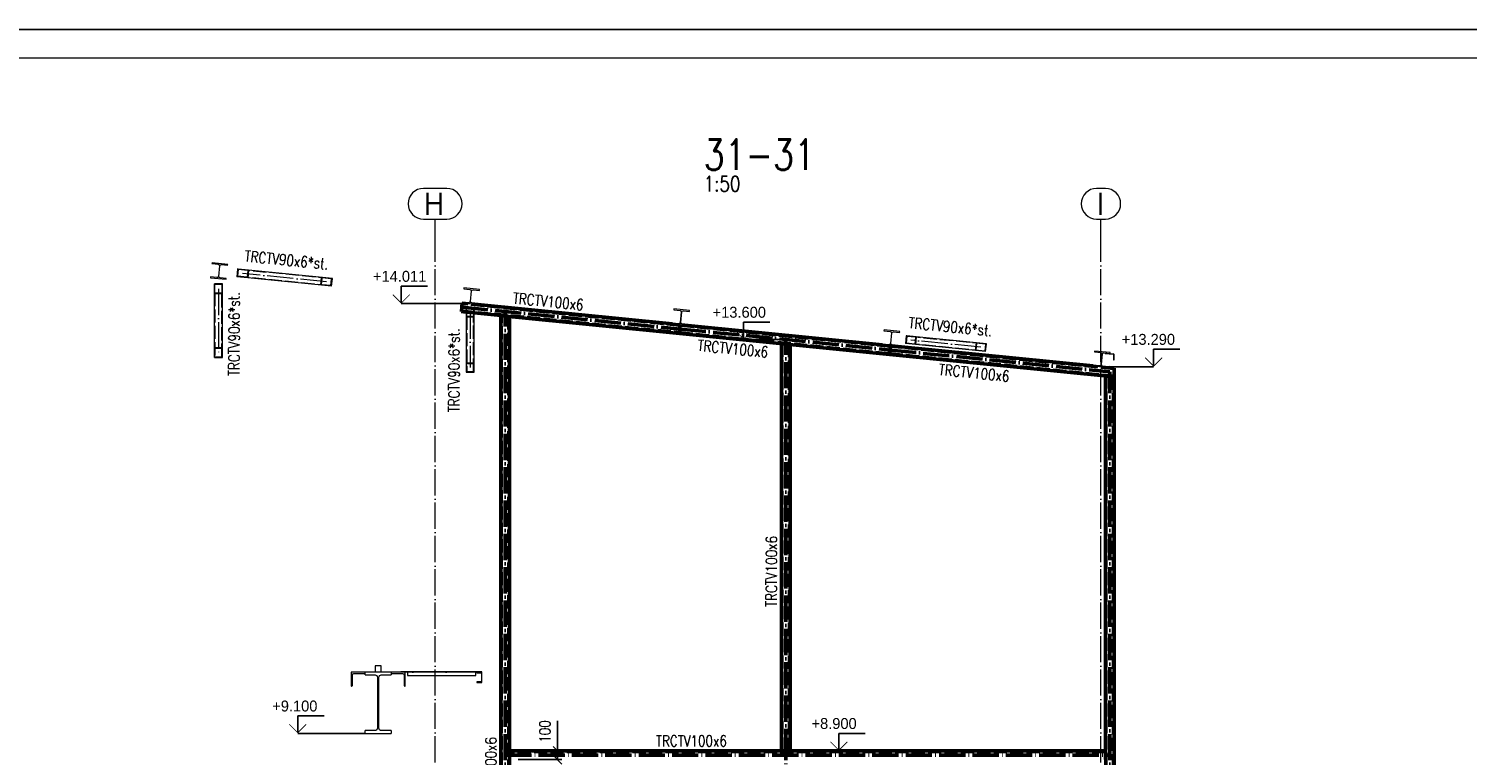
# Paper-space layout 'Layout1' of a CAD drawing. Extents: x -2 to 1380, y -36 to 422.
# Tile 13 of 58: x 327 to 655, y 254 to 420. Entities that reach past the tile are written whole.
import ezdxf
from ezdxf.enums import TextEntityAlignment as Align

# ---------------------------------------------------------------- set-up
doc = ezdxf.new("R2010")
doc.units = 0
for name, pattern in [('ACAD_ISO02W100', [15, 12, -3]), ('ACAD_ISO04W100', [30.5, 24, -3, 0.5, -3]), ('HP_01_CER_B', [8, 5, -1, 1, -1])]:
    doc.linetypes.add(name, pattern=pattern)
doc.layers.get('0').update_dxf_attribs({"linetype": 'CONTINUOUS'})
doc.layers.get('DEFPOINTS').update_dxf_attribs({"color": 132, "linetype": 'CONTINUOUS'})
doc.layers.add('AS_INS_ON', color=7, linetype='CONTINUOUS')
doc.layers.add('RAMECEK_HP', color=251, linetype='CONTINUOUS')
for name, color, linetype, lineweight in [('SS_1.ET-HALA_TaO-JD', 9, 'CONTINUOUS', 13), ('SS_1.ET-HALA_TaO-JD-LAVKA', 9, 'CONTINUOUS', 13), ('SS_1.ET-HALA_TaO-JD-LAVKA-PLECH', 9, 'CONTINUOUS', 13), ('SS_1.ET-HALA_TaO-JD-LAVKA-PLECH-VYZTUHA', 9, 'CONTINUOUS', 13), ('SS_1.ET-HALA_TaO-KCE_OPLASTENI', 9, 'CONTINUOUS', 13), ('SS_1.ET-HALA_TaO-PRISTAVBA-VAZNICE', 9, 'CONTINUOUS', 13), ('SS_1.ET-HALA_TaO-PRISTAVBA-ZTUZENI_STRESNI', 9, 'CONTINUOUS', 13), ('SS_1.ET-HALA_TaO-RASTR', 7, 'HP_01_CER_B', 13), ('SS_1.ET-HALA_TaO-VAZNICE', 9, 'CONTINUOUS', 13), ('SS_1.ET-HALA_TaO-ZTUZENI_STRESNI', 9, 'CONTINUOUS', 13), ('SS_2.ET-HALA_TaO-PRISTAVBA-VNITRNI_KCE', 190, 'CONTINUOUS', 50), ('SS_KOTY', 3, 'CONTINUOUS', 25), ('SS_NADPIS_7', 6, 'CONTINUOUS', 70), ('SS_POPIS_PROFILU', 13, 'CONTINUOUS', 25), ('SS_STAV.OK-POPIS_PROFILU', 9, 'CONTINUOUS', 13)]:
    doc.layers.add(name, color=color, linetype=linetype, lineweight=lineweight)
doc.styles.add('ROMANS', font='romans.shx', dxfattribs={"width": 0.8})
doc.styles.add('romans.shx', font='romans.shx', dxfattribs={"height": 5})
doc.dimstyles.new('A-1_(2.5)_50AS', dxfattribs={"dimtxt": 2.5, "dimasz": 2, "dimexe": 1, "dimexo": 2, "dimgap": 0, "dimtad": 0, "dimdec": 1, "dimlfac": 50, "dimrnd": 1, "dimtxsty": 'ROMANS', "dimblk1": 'OBLIQUE', "dimblk2": 'OBLIQUE', "dimsah": 1, "dimcen": 2, "dimclrd": 256, "dimclre": 256, "dimclrt": 256, "dimadec": 1, "dimazin": 2, "dimtfac": 0.714286, "dimtdec": 1, "dimtmove": 0, "dimatfit": 3, "dimldrblk": 'OPEN', "dimfxl": 1, "dimtvp": 1.142857, "dimtfill": 1, "dimtolj": 1, "dimlwd": -1, "dimlwe": -1, "dimarcsym": 0})

# ---------------------------------------------------------------- blocks, each defined once
blk = doc.blocks.new('*U6')
at = {"layer": 'RAMECEK_HP', "lineweight": 35, "const_width": 0.35}
for points in [[(0, 420), (0, 0), (1188, 0), (1188, 420)], [(6.5, 413.5), (6.5, 6.5), (1181.5, 6.5), (1181.5, 413.5)]]:
    blk.add_lwpolyline(points, close=True, dxfattribs=at)
at = {"layer": 'DEFPOINTS', "style": 'ROMANS', "width": 0.8}
blk.add_attdef('TISK', text='', height=10, dxfattribs=at).set_placement((1188, -33), align=Align.RIGHT)
blk = doc.blocks.new('_Oblique')
at = {"color": 0, "linetype": 'ByBlock', "lineweight": -2}
blk.add_line((-0.5, -0.5), (0.5, 0.5), dxfattribs=at)
blk = doc.blocks.new('*D46')
at = {"layer": 'DEFPOINTS', "color": 0, "transparency": 16777216}
for p in [(436.4, 255.13, -229156.27), (436.4, 253.13, -229156.27), (447.33, 255.13)]:
    blk.add_point(p, dxfattribs=at)
at = {"layer": 'SS_KOTY', "transparency": 16777216}
for p, q in [((447.33, 255.13), (447.33, 261.99)), ((438.4, 255.13), (448.33, 255.13)), ((438.4, 253.13), (448.33, 253.13)), ((447.33, 253.13), (447.33, 255.13))]:
    blk.add_line(p, q, dxfattribs=at)
at = {"layer": 'SS_KOTY', "transparency": 16777216, "xscale": 2, "yscale": 2, "zscale": 2}
for p, rotation in [((447.33, 255.13), 90), ((447.33, 253.13), 270)]:
    blk.add_blockref('_Oblique', p, dxfattribs=dict(at, rotation=rotation))
at = {"layer": 'SS_KOTY', "transparency": 16777216, "insert": (444.48, 259.56), "char_height": 2.5, "attachment_point": 5, "rotation": 90, "style": 'ROMANS', "bg_fill": 3, "box_fill_scale": 1.1, "bg_fill_color": 256, "bg_fill_true_color": 13158600, "bg_fill_transparency": 0}
blk.add_mtext('\\A1;100', dxfattribs=at)
blk = doc.blocks.new('_OPEN')
at = {"color": 0, "linetype": 'ByBlock'}
for p, q in [((-1, 0.17), (0, 0)), ((0, 0), (-1, -0.17)), ((0, 0), (-1, 0))]:
    blk.add_line(p, q, dxfattribs=at)

psp = doc.layouts.get("Layout1")

# ---------------------------------------------------------------- hatches: boundary and pattern name
at = {"layer": 'AS_INS_ON'}
for color, points in [(3, [(409.8114, 359.4861), (409.67, 359.3446), (411.67, 357.3446), (413.67, 359.3446), (413.5286, 359.4861), (411.67, 357.6275)]), (3, [(488.0186, 351.2711), (487.8772, 351.1297), (489.8772, 349.1297), (491.8772, 351.1297), (491.7357, 351.2711), (489.8772, 349.4125)]), (3, [(581.673, 345.0761), (581.5316, 344.9346), (583.5316, 342.9346), (585.5316, 344.9346), (585.3902, 345.0761), (583.5316, 343.2175)]), (9, [(386.1707, 261.2761), (386.0293, 261.1346), (388.0293, 259.1346), (390.0293, 261.1346), (389.8879, 261.2761), (388.0293, 259.4175)]), (3, [(509.7727, 257.2761), (509.6313, 257.1347), (511.6313, 255.1347), (513.6313, 257.1347), (513.4899, 257.2761), (511.6313, 255.4175)])]:
    psp.add_hatch(color=color, dxfattribs=at).paths.add_polyline_path(points)

# ---------------------------------------------------------------- linework, layer by layer
at = {"layer": 'AS_INS_ON', "color": 3}
for p, q in [((417.67, 361.3446, -229147.2668), (411.67, 361.3446, -229147.2668)), ((411.67, 361.3446, -229147.2668), (411.67, 357.6275, -229147.2668)), ((411.67, 357.3446), (427.3963, 357.3446)), ((495.8772, 353.1297, -229157.2668), (489.8772, 353.1297, -229157.2668)), ((489.8772, 353.1297, -229157.2668), (489.8772, 349.4125, -229157.2668)), ((489.8772, 349.1297), (499.4964, 349.1297)), ((589.5316, 346.9346, -229147.2668), (583.5316, 346.9346, -229147.2668)), ((583.5316, 346.9346, -229147.2668), (583.5316, 343.2175, -229147.2668)), ((583.5316, 342.9346), (571.4966, 342.9346)), ((517.6313, 259.1347, -229156.2668), (511.6313, 259.1347, -229156.2668)), ((511.6313, 259.1347, -229156.2668), (511.6313, 255.4175, -229156.2668)), ((511.6313, 255.1347), (500.4966, 255.1347))]:
    psp.add_line(p, q, dxfattribs=at)
at = {"layer": 'AS_INS_ON', "color": 9}
for p, q in [((394.0293, 263.1346, -229147.2668), (388.0293, 263.1346, -229147.2668)), ((388.0293, 263.1346, -229147.2668), (388.0293, 259.4175, -229147.2668)), ((388.0293, 259.1346), (403.3963, 259.1346))]:
    psp.add_line(p, q, dxfattribs=at)
at = {"layer": 'SS_1.ET-HALA_TaO-JD', "color": 5, "linetype": 'Continuous', "ltscale": 0.25}
for p, q in [((403.3965, 273.1346), (400.1965, 273.1346)), ((400.1965, 273.1346), (400.1965, 269.9346)), ((400.8365, 272.8346), (403.2265, 272.8346)), ((405.6965, 273.1346), (403.3965, 273.1346)), ((403.3965, 272.4946), (403.3965, 273.1346)), ((407.0965, 274.5346), (405.6965, 274.5346)), ((405.6965, 274.5346), (405.6965, 273.1346)), ((407.0965, 273.1346), (405.6965, 273.1346)), ((407.0965, 273.1346), (407.0965, 274.5346)), ((409.3965, 273.1346), (407.0965, 273.1346)), ((412.5965, 273.1346), (409.3965, 273.1346)), ((409.3965, 273.1346), (409.3965, 272.4946)), ((409.5665, 272.8346), (411.9565, 272.8346)), ((412.5965, 269.9346), (412.5965, 273.1346)), ((400.1965, 269.9346), (400.3265, 269.9346)), ((400.4965, 270.1046), (400.4965, 272.4946)), ((403.3965, 272.4946), (405.6865, 272.4946)), ((406.2265, 271.9546), (406.2265, 260.3146)), ((406.5665, 260.3146), (406.5665, 271.9546)), ((407.1065, 272.4946), (409.3965, 272.4946)), ((412.2965, 272.4946), (412.2965, 270.1046)), ((412.4665, 269.9346), (412.5965, 269.9346)), ((405.6865, 259.7746), (403.3965, 259.7746)), ((403.3965, 259.1346), (403.3965, 259.7746)), ((409.3965, 259.7746), (407.1065, 259.7746)), ((409.3965, 259.7746), (409.3965, 259.1346)), ((403.3965, 259.1346), (409.3965, 259.1346))]:
    psp.add_line(p, q, dxfattribs=at)
at = {"layer": 'SS_1.ET-HALA_TaO-JD', "color": 5, "linetype": 'Continuous', "ltscale": 0.25, "extrusion": (-3.7494e-33, 6.12323e-17, -1)}
for centre, radius, start, end in [((-400.8365, 272.4946), 0.34, 0, 90), ((-411.9565, 272.4946), 0.34, 90, 180), ((-405.6865, 271.9546), 0.54, 90, 180), ((-407.1065, 271.9546), 0.54, 0, 90), ((-405.6865, 260.3146), 0.54, 180, 270), ((-407.1065, 260.3146), 0.54, 270, 0)]:
    psp.add_arc(centre, radius, start, end, dxfattribs=at)
at = {"layer": 'SS_1.ET-HALA_TaO-JD', "color": 5, "linetype": 'Continuous', "ltscale": 0.25}
for centre, start, end in [((403.2265, 273.0046), 270, 0), ((409.5665, 273.0046), 180, 270), ((400.3265, 270.1046), 270, 0), ((412.4665, 270.1046), 180, 270)]:
    psp.add_arc(centre, 0.17, start, end, dxfattribs=at)
at = {"layer": 'SS_1.ET-HALA_TaO-JD-LAVKA', "color": 5, "linetype": 'Continuous', "ltscale": 0.25}
for p, q in [((428.8965, 273.1346), (428.8965, 272.9746)), ((428.8965, 272.9746), (429.7565, 272.9746)), ((429.9965, 272.7346), (429.9965, 271.1346)), ((430.0965, 270.7346), (430.0965, 273.1346)), ((429.7565, 270.8946), (428.8965, 270.8946)), ((428.8965, 270.8946), (428.8965, 270.7346)), ((428.8965, 270.7346), (430.0965, 270.7346))]:
    psp.add_line(p, q, dxfattribs=at)
at = {"layer": 'SS_1.ET-HALA_TaO-JD-LAVKA', "color": 5, "linetype": 'Continuous', "ltscale": 0.25, "extrusion": (-3.7494e-33, 6.12323e-17, -1)}
for centre, start, end in [((-429.7565, 272.7346), 90, 180), ((-429.7565, 271.1346), 180, 270)]:
    psp.add_arc(centre, 0.24, start, end, dxfattribs=at)
at = {"layer": 'SS_1.ET-HALA_TaO-JD-LAVKA-PLECH', "color": 5, "linetype": 'Continuous', "ltscale": 0.25}
for p, q in [((430.0965, 273.2346), (411.5965, 273.2346)), ((411.5965, 273.2346), (411.5965, 273.1346)), ((430.0965, 273.1346), (412.5965, 273.1346)), ((430.0965, 273.1346), (430.0965, 273.2346))]:
    psp.add_line(p, q, dxfattribs=at)
at = {"layer": 'SS_1.ET-HALA_TaO-JD-LAVKA-PLECH-VYZTUHA', "color": 5, "linetype": 'Continuous', "ltscale": 0.25}
for p, q in [((413.0965, 273.1346), (413.0965, 272.3346)), ((428.6965, 272.3346), (428.6965, 273.1346)), ((413.0965, 272.3346), (428.6965, 272.3346))]:
    psp.add_line(p, q, dxfattribs=at)
at = {"layer": 'SS_1.ET-HALA_TaO-JD-LAVKA-PLECH-VYZTUHA', "color": 9, "linetype": 'ACAD_ISO04W100', "ltscale": 0.25}
psp.add_line((428.6965, 273.1346), (413.0965, 273.1346), dxfattribs=at)
at = {"layer": 'SS_1.ET-HALA_TaO-KCE_OPLASTENI', "color": 5, "linetype": 'Continuous', "ltscale": 0.25}
for p, q in [((572.5064, 346.0798), (572.4945, 345.9604)), ((572.4945, 345.9604), (574.3044, 345.7794)), ((573.6089, 345.9695), (574.3164, 345.8988)), ((574.3765, 345.6998), (574.3765, 344.4807)), ((574.4965, 344.4807), (574.4965, 345.6998)), ((574.3765, 344.4807), (574.4965, 344.4807))]:
    psp.add_line(p, q, dxfattribs=at)
at = {"layer": 'SS_1.ET-HALA_TaO-KCE_OPLASTENI', "color": 5, "linetype": 'Continuous', "ltscale": 0.25, "extrusion": (3.30835e-12, 6.98147e-12, -1)}
psp.add_arc((-574.2965, 345.6998, 0), 0.08, 95.710593, 180, dxfattribs=at)
at = {"layer": 'SS_1.ET-HALA_TaO-KCE_OPLASTENI', "color": 5, "linetype": 'Continuous', "ltscale": 0.25}
psp.add_arc((574.2965, 345.6998), 0.2, 0, 84.289407, dxfattribs=at)
at = {"layer": 'SS_1.ET-HALA_TaO-PRISTAVBA-VAZNICE', "color": 5, "linetype": 'Continuous', "ltscale": 0.25}
for p, q in [((473.9457, 356.1268), (473.9268, 355.9377)), ((473.9268, 355.9377), (475.3597, 355.7944)), ((477.5278, 355.7686), (473.9457, 356.1268)), ((475.6283, 355.4661), (475.3855, 353.0382)), ((475.5049, 353.0262), (475.7477, 355.4541)), ((476.0761, 355.7228), (477.5089, 355.5795)), ((477.5089, 355.5795), (477.5278, 355.7686)), ((473.6243, 352.9128), (473.6054, 352.7237)), ((473.6054, 352.7237), (477.1875, 352.3655)), ((475.0572, 352.7695), (473.6243, 352.9128)), ((477.2065, 352.5546), (475.7736, 352.6979)), ((477.1875, 352.3655), (477.2065, 352.5546)), ((521.9457, 351.3268), (521.9268, 351.1377)), ((521.9268, 351.1377), (523.3597, 350.9944)), ((525.5278, 350.9686), (521.9457, 351.3268)), ((523.6283, 350.6661), (523.3855, 348.2382)), ((523.5049, 348.2262), (523.7477, 350.6541)), ((524.0761, 350.9228), (525.5089, 350.7795)), ((525.5089, 350.7795), (525.5278, 350.9686)), ((521.6243, 348.1128), (521.6054, 347.9237)), ((521.6054, 347.9237), (525.1875, 347.5655)), ((523.0572, 347.9695), (521.6243, 348.1128)), ((525.2065, 347.7546), (523.7736, 347.8979)), ((525.1875, 347.5655), (525.2065, 347.7546)), ((570.0457, 346.5168), (570.0268, 346.3277)), ((570.0268, 346.3277), (571.4597, 346.1844)), ((573.6278, 346.1586), (570.0457, 346.5168)), ((571.7283, 345.8561), (571.4855, 343.4282)), ((571.6049, 343.4162), (571.8477, 345.8441)), ((572.1761, 346.1128), (573.6089, 345.9695)), ((573.6089, 345.9695), (573.6278, 346.1586)), ((569.7243, 343.3028), (569.7054, 343.1137)), ((569.7054, 343.1137), (573.2875, 342.7555)), ((571.1572, 343.1595), (569.7243, 343.3028)), ((573.3065, 342.9446), (571.8736, 343.0879)), ((573.2875, 342.7555), (573.3065, 342.9446))]:
    psp.add_line(p, q, dxfattribs=at)
at = {"layer": 'SS_1.ET-HALA_TaO-PRISTAVBA-VAZNICE', "color": 5, "linetype": 'Continuous', "ltscale": 0.25, "extrusion": (9.92754e-13, 1.85072e-12, -1)}
psp.add_arc((-475.3298, 355.4959, 0), 0.3, 95.710593, 185.710593, dxfattribs=at)
at = {"layer": 'SS_1.ET-HALA_TaO-PRISTAVBA-VAZNICE', "color": 5, "linetype": 'Continuous', "ltscale": 0.25, "extrusion": (-1.85066e-12, 9.92815e-13, -1)}
psp.add_arc((-476.0462, 355.4243), 0.3, 5.710593, 95.710593, dxfattribs=at)
at = {"layer": 'SS_1.ET-HALA_TaO-PRISTAVBA-VAZNICE', "color": 5, "linetype": 'Continuous', "ltscale": 0.25, "extrusion": (-1.81989e-12, 6.03185e-12, -1)}
psp.add_arc((-475.087, 353.068, 0), 0.3, 185.710593, 275.710593, dxfattribs=at)
at = {"layer": 'SS_1.ET-HALA_TaO-PRISTAVBA-VAZNICE', "color": 5, "linetype": 'Continuous', "ltscale": 0.25, "extrusion": (6.03179e-12, 1.81995e-12, -1)}
psp.add_arc((-475.8034, 352.9964, 0), 0.3, 275.710593, 5.710593, dxfattribs=at)
at = {"layer": 'SS_1.ET-HALA_TaO-PRISTAVBA-VAZNICE', "color": 5, "linetype": 'Continuous', "ltscale": 0.25, "extrusion": (-3.97102e-12, -7.40257e-12, -1)}
psp.add_arc((-523.3298, 350.6959, 0), 0.3, 95.710593, 185.710593, dxfattribs=at)
at = {"layer": 'SS_1.ET-HALA_TaO-PRISTAVBA-VAZNICE', "color": 5, "linetype": 'Continuous', "ltscale": 0.25, "extrusion": (7.40263e-12, -3.97096e-12, -1)}
psp.add_arc((-524.0462, 350.6243, 0), 0.3, 5.710593, 95.710593, dxfattribs=at)
at = {"layer": 'SS_1.ET-HALA_TaO-PRISTAVBA-VAZNICE', "color": 5, "linetype": 'Continuous', "ltscale": 0.25, "extrusion": (1.81989e-12, -6.03172e-12, -1)}
psp.add_arc((-523.087, 348.268, 0), 0.3, 185.710593, 275.710593, dxfattribs=at)
at = {"layer": 'SS_1.ET-HALA_TaO-PRISTAVBA-VAZNICE', "color": 5, "linetype": 'Continuous', "ltscale": 0.25, "extrusion": (-6.03179e-12, -1.81983e-12, -1)}
psp.add_arc((-523.8034, 348.1964, 0), 0.3, 275.710593, 5.710593, dxfattribs=at)
at = {"layer": 'SS_1.ET-HALA_TaO-PRISTAVBA-VAZNICE', "color": 5, "linetype": 'Continuous', "ltscale": 0.25, "extrusion": (-3.7494e-33, 6.12323e-17, -1)}
for centre, start, end in [((-571.4298, 345.8859), 95.710593, 185.710593), ((-572.1462, 345.8143), 5.710593, 95.710593), ((-571.187, 343.458), 185.710593, 275.710593), ((-571.9034, 343.3864), 275.710593, 5.710593)]:
    psp.add_arc(centre, 0.3, start, end, dxfattribs=at)
at = {"layer": 'SS_1.ET-HALA_TaO-PRISTAVBA-ZTUZENI_STRESNI', "color": 5, "linetype": 'Continuous', "ltscale": 0.25}
for p, q in [((526.9955, 350.0078), (526.8164, 348.2167)), ((527.1369, 349.873), (526.9817, 348.3208)), ((528.975, 348.1214), (526.9817, 348.3208)), ((527.1369, 349.9936), (526.9955, 350.0078)), ((529.2955, 349.7778), (527.1369, 349.9936)), ((529.1303, 349.6737), (527.1369, 349.873)), ((529.1303, 349.6737), (528.975, 348.1214)), ((529.2955, 349.7778), (529.1164, 347.9867)), ((545.3289, 348.1744), (529.2955, 349.7778)), ((529.1164, 347.9867), (526.8164, 348.2167)), ((545.1498, 346.3834), (529.1164, 347.9867)), ((545.1498, 346.3834), (545.3185, 348.0703)), ((545.3185, 348.0703), (545.3289, 348.1744))]:
    psp.add_line(p, q, dxfattribs=at)
at = {"layer": 'SS_1.ET-HALA_TaO-PRISTAVBA-ZTUZENI_STRESNI', "color": 9, "linetype": 'ACAD_ISO02W100', "ltscale": 0.25}
for p, q in [((527.1369, 349.9936), (526.9955, 350.0078)), ((545.1636, 348.0703), (529.1303, 349.6737)), ((542.8497, 346.6134), (543.0288, 348.4044)), ((545.0084, 346.5181), (528.975, 348.1214)), ((543.015, 346.7174), (543.1702, 348.2697)), ((545.0084, 346.5181), (545.1636, 348.0703))]:
    psp.add_line(p, q, dxfattribs=at)
at = {"layer": 'SS_1.ET-HALA_TaO-PRISTAVBA-ZTUZENI_STRESNI', "color": 9, "linetype": 'ACAD_ISO04W100', "ltscale": 0.25}
psp.add_line((544.0893, 347.3939), (528.056, 348.9972), dxfattribs=at)
at = {"layer": 'SS_1.ET-HALA_TaO-RASTR', "linetype": 'Continuous', "ltscale": 0.25}
for p, q in [((422.0631, 383.6758), (416.7298, 383.6758)), ((572.4965, 383.6758), (570.4965, 383.6758)), ((416.7298, 376.6758), (422.0631, 376.6758)), ((570.4965, 376.6758), (572.4965, 376.6758))]:
    psp.add_line(p, q, dxfattribs=at)
at = {"layer": 'SS_1.ET-HALA_TaO-RASTR', "linetype": 'ACAD_ISO04W100', "ltscale": 0.25}
for p, q in [((419.3965, 371.6758), (419.3965, 376.6758)), ((571.4965, 371.6758), (571.4965, 376.6758)), ((419.3965, 77.1346), (419.3965, 371.6768)), ((419.3965, 371.6768), (419.3965, 371.6758)), ((571.4965, 77.1346), (571.4965, 371.6768)), ((571.4965, 371.6768), (571.4965, 371.6758))]:
    psp.add_line(p, q, dxfattribs=at)
at = {"layer": 'SS_1.ET-HALA_TaO-RASTR', "linetype": 'Continuous', "ltscale": 0.25}
for centre, start, end in [((416.7298, 380.1758), 90, 270), ((422.0631, 380.1758), 270, 90), ((570.4965, 380.1758), 90, 270), ((572.4965, 380.1758), 270, 90)]:
    psp.add_arc(centre, 3.5, start, end, dxfattribs=at)
at = {"layer": 'SS_1.ET-HALA_TaO-VAZNICE', "color": 5, "linetype": 'Continuous', "ltscale": 0.25}
for p, q in [((368.4457, 366.6768), (368.4268, 366.4877)), ((368.4268, 366.4877), (369.8597, 366.3444)), ((372.0278, 366.3186), (368.4457, 366.6768)), ((370.1283, 366.0161), (369.8855, 363.5882)), ((370.0049, 363.5762), (370.2477, 366.0041)), ((370.5761, 366.2728), (372.0089, 366.1295)), ((372.0089, 366.1295), (372.0278, 366.3186)), ((368.1243, 363.4628), (368.1054, 363.2737)), ((368.1054, 363.2737), (371.6875, 362.9155)), ((369.5572, 363.3195), (368.1243, 363.4628)), ((370.7965, 361.8492), (368.9965, 361.8492)), ((368.9965, 359.6228), (368.9965, 361.8492)), ((370.6765, 361.7008), (369.1165, 361.7008)), ((369.1165, 359.7712), (369.1165, 361.7008)), ((371.7065, 363.1046), (370.2736, 363.2479)), ((370.6765, 361.7008), (370.6765, 359.7712)), ((370.7965, 359.6228), (370.7965, 361.8492)), ((371.6875, 362.9155), (371.7065, 363.1046)), ((370.7965, 359.6228), (368.9965, 359.6228)), ((368.9965, 345.0635), (368.9965, 359.6228)), ((370.6765, 359.7712), (369.1165, 359.7712)), ((370.7965, 345.0635), (370.7965, 359.6228)), ((425.9457, 360.9268), (425.9268, 360.7377)), ((425.9268, 360.7377), (427.3597, 360.5944)), ((429.5278, 360.5686), (425.9457, 360.9268)), ((427.6283, 360.2661), (427.3855, 357.8382)), ((427.5049, 357.8262), (427.7477, 360.2541)), ((428.0761, 360.5228), (429.5089, 360.3795)), ((429.5089, 360.3795), (429.5278, 360.5686)), ((425.6243, 357.7128), (425.6054, 357.5237)), ((425.6054, 357.5237), (429.1875, 357.1655)), ((427.0572, 357.5695), (425.6243, 357.7128)), ((428.2965, 356.3721), (426.4965, 356.3721)), ((426.4965, 356.3721), (426.4965, 354.2464)), ((428.1765, 356.2304), (426.6165, 356.2304)), ((426.6165, 354.3881), (426.6165, 356.2304)), ((429.2065, 357.3546), (427.7736, 357.4979)), ((428.1765, 356.2304), (428.1765, 354.3881)), ((428.2965, 354.2464), (428.2965, 356.3721)), ((429.1875, 357.1655), (429.2065, 357.3546)), ((428.2965, 354.2464), (426.4965, 354.2464)), ((426.4965, 354.2464), (426.4965, 341.6822)), ((428.1765, 354.3881), (426.6165, 354.3881)), ((428.2965, 341.6822), (428.2965, 354.2464)), ((368.9965, 345.0635), (370.7965, 345.0635)), ((426.4965, 341.6822), (428.2965, 341.6822))]:
    psp.add_line(p, q, dxfattribs=at)
at = {"layer": 'SS_1.ET-HALA_TaO-VAZNICE', "color": 9, "linetype": 'ACAD_ISO02W100', "ltscale": 0.25}
for p, q in [((369.1165, 359.7712), (369.1165, 345.2119)), ((370.6765, 345.2119), (370.6765, 359.7712)), ((426.6165, 354.3881), (426.6165, 341.8239)), ((428.1765, 341.8239), (428.1765, 354.3881)), ((368.9965, 347.2899), (370.7965, 347.2899)), ((369.1165, 347.1415), (370.6765, 347.1415)), ((369.1165, 345.2119), (370.6765, 345.2119)), ((426.4965, 343.8079), (428.2965, 343.8079)), ((426.6165, 343.6662), (428.1765, 343.6662)), ((426.6165, 341.8239), (428.1765, 341.8239))]:
    psp.add_line(p, q, dxfattribs=at)
at = {"layer": 'SS_1.ET-HALA_TaO-VAZNICE', "color": 9, "linetype": 'ACAD_ISO04W100', "ltscale": 0.25}
for p, q in [((369.8965, 360.736), (369.8965, 346.1767)), ((427.3965, 355.3092), (427.3965, 342.745))]:
    psp.add_line(p, q, dxfattribs=at)
at = {"layer": 'SS_1.ET-HALA_TaO-VAZNICE', "color": 5, "linetype": 'Continuous', "ltscale": 0.25, "extrusion": (-3.7494e-33, 6.12323e-17, -1)}
for centre, start, end in [((-369.8298, 366.0459), 95.710593, 185.710593), ((-370.5462, 365.9743), 5.710593, 95.710593), ((-369.587, 363.618), 185.710593, 275.710593), ((-370.3034, 363.5464), 275.710593, 5.710593)]:
    psp.add_arc(centre, 0.3, start, end, dxfattribs=at)
at = {"layer": 'SS_1.ET-HALA_TaO-VAZNICE', "color": 5, "linetype": 'Continuous', "ltscale": 0.25, "extrusion": (-9.92754e-13, -1.8506e-12, -1)}
psp.add_arc((-427.3298, 360.2959, 0), 0.3, 95.710593, 185.710593, dxfattribs=at)
at = {"layer": 'SS_1.ET-HALA_TaO-VAZNICE', "color": 5, "linetype": 'Continuous', "ltscale": 0.25, "extrusion": (1.85066e-12, -9.92693e-13, -1)}
psp.add_arc((-428.0462, 360.2243), 0.3, 5.710593, 95.710593, dxfattribs=at)
at = {"layer": 'SS_1.ET-HALA_TaO-VAZNICE', "color": 5, "linetype": 'Continuous', "ltscale": 0.25, "extrusion": (-6.06629e-13, 2.01066e-12, -1)}
psp.add_arc((-427.087, 357.868), 0.3, 185.710593, 275.710593, dxfattribs=at)
at = {"layer": 'SS_1.ET-HALA_TaO-VAZNICE', "color": 5, "linetype": 'Continuous', "ltscale": 0.25, "extrusion": (2.0106e-12, 6.0669e-13, -1)}
psp.add_arc((-427.8034, 357.7964, 0), 0.3, 275.710593, 5.710593, dxfattribs=at)
at = {"layer": 'SS_1.ET-HALA_TaO-ZTUZENI_STRESNI', "color": 5, "linetype": 'Continuous', "ltscale": 0.25}
for p, q in [((374.2795, 365.2794), (374.1004, 363.4883)), ((374.4334, 365.1434), (374.2781, 363.5911)), ((374.4334, 365.264), (374.2795, 365.2794)), ((376.7662, 365.0307), (374.4334, 365.264)), ((376.5885, 364.9279), (374.4334, 365.1434)), ((376.5885, 364.9279), (376.4332, 363.3756)), ((376.7662, 365.0307), (376.5871, 363.2396)), ((395.9329, 363.114), (376.7662, 365.0307)), ((376.5871, 363.2396), (374.1004, 363.4883)), ((376.4332, 363.3756), (374.2781, 363.5911)), ((395.7537, 361.323), (376.5871, 363.2396)), ((395.7537, 361.323), (395.9226, 363.0112)), ((395.9226, 363.0112), (395.9329, 363.114))]:
    psp.add_line(p, q, dxfattribs=at)
at = {"layer": 'SS_1.ET-HALA_TaO-ZTUZENI_STRESNI', "color": 9, "linetype": 'ACAD_ISO02W100', "ltscale": 0.25}
for p, q in [((395.7551, 363.0112), (376.5885, 364.9279)), ((395.5999, 361.4589), (376.4332, 363.3756)), ((393.2671, 361.5716), (393.4462, 363.3627)), ((393.4448, 361.6744), (393.6, 363.2267)), ((395.5999, 361.4589), (395.7551, 363.0112))]:
    psp.add_line(p, q, dxfattribs=at)
at = {"layer": 'SS_1.ET-HALA_TaO-ZTUZENI_STRESNI', "color": 9, "linetype": 'ACAD_ISO04W100', "ltscale": 0.25}
psp.add_line((394.6, 362.3428), (375.4333, 364.2595), dxfattribs=at)
at = {"layer": 'SS_2.ET-HALA_TaO-PRISTAVBA-VNITRNI_KCE', "color": 1, "linetype": 'Continuous', "ltscale": 0.25}
for p, q in [((425.6054, 357.5237), (425.4064, 355.5337)), ((425.4064, 355.5337), (426.4965, 355.4247)), ((428.2965, 355.2447), (434.3965, 354.6347)), ((429.1875, 357.1655), (473.6054, 352.7237)), ((434.3965, 354.6346), (436.2765, 354.4466)), ((434.3965, 179.1346), (434.3965, 354.6346)), ((436.2765, 354.4467), (475.1975, 350.5546)), ((475.1975, 350.5546), (475.3965, 352.5446)), ((477.1875, 352.3655), (521.6054, 347.9237)), ((475.1975, 350.5546), (523.1975, 345.7546)), ((498.4965, 348.2246), (498.4965, 255.1347)), ((500.4965, 255.1347), (500.4965, 348.0246)), ((523.1975, 345.7546), (523.3965, 347.7446)), ((523.1975, 345.7546), (574.4965, 340.6247)), ((525.1875, 347.5655), (569.7054, 343.1137)), ((573.2875, 342.7555), (574.4965, 342.6346)), ((574.4965, 340.6247), (574.4965, 342.6346)), ((572.4965, 255.1346), (572.4965, 340.8246)), ((574.4965, 340.6246), (574.3765, 340.6366)), ((574.4965, 179.1346), (574.4965, 340.6246)), ((572.4965, 253.1346), (572.4965, 255.1346))]:
    psp.add_line(p, q, dxfattribs=at)
at = {"layer": 'SS_2.ET-HALA_TaO-PRISTAVBA-VNITRNI_KCE', "color": 3, "linetype": 'ACAD_ISO02W100', "ltscale": 0.25}
for p, q in [((425.4183, 355.6531), (475.2094, 350.674)), ((475.3845, 352.4252), (425.5935, 357.4043)), ((426.4965, 355.4247), (426.6165, 355.4127)), ((426.4965, 355.4247), (428.2965, 355.2447)), ((434.5165, 176.7346), (434.5165, 354.6226)), ((475.3845, 352.4252), (475.2094, 350.674)), ((523.3845, 347.6252), (475.3845, 352.4252)), ((475.2094, 350.674), (523.2094, 345.874)), ((498.6165, 348.2126), (498.6165, 255.1347)), ((500.3765, 255.1347), (500.3765, 348.0366)), ((523.2094, 345.874), (574.4965, 340.7453)), ((574.4965, 342.514), (523.3845, 347.6252)), ((572.6165, 176.7346), (572.6165, 340.8126)), ((574.3765, 340.6366), (574.3765, 176.7346))]:
    psp.add_line(p, q, dxfattribs=at)
at = {"layer": 'SS_2.ET-HALA_TaO-PRISTAVBA-VNITRNI_KCE', "color": 7, "linetype": 'ACAD_ISO04W100', "ltscale": 0.25}
for p, q in [((425.5059, 356.5287), (475.297, 351.5496)), ((475.297, 351.5496), (523.297, 346.7496)), ((499.4965, 254.1346), (499.4965, 349.1297)), ((523.297, 346.7496), (573.4965, 341.7297)), ((573.4965, 176.7346), (573.4965, 341.7297)), ((499.4965, 176.7346), (499.4965, 254.1346))]:
    psp.add_line(p, q, dxfattribs=at)

# ---------------------------------------------------------------- block references
at = {"layer": 'RAMECEK_HP'}
psp.add_blockref('*U6', (0, 0), dxfattribs=at)

# ---------------------------------------------------------------- texts
at = {"layer": 'AS_INS_ON', "color": 3}
for s, p in [('+14.011', (405.2114, 362.3446)), ('+13.600', (482.7935, 354.1297)), ('+13.290', (576.2397, 347.9346)), ('+8.900', (505.381, 260.1347))]:
    psp.add_text(s, height=2.5, dxfattribs=at).set_placement(p)
at = {"layer": 'AS_INS_ON', "color": 9}
psp.add_text('+9.100', height=2.5, dxfattribs=at).set_placement((382.1957, 264.1346))
at = {"layer": 'SS_1.ET-HALA_TaO-RASTR', "color": 7, "style": 'romans.shx'}
for s, p in [('H', (416.787, 377.6758)), ('I', (570.5536, 377.6758))]:
    psp.add_text(s, height=5, dxfattribs=at).set_placement(p)
at = {"layer": 'SS_NADPIS_7', "color": 6, "style": 'romans.shx', "width": 0.8}
psp.add_text('31-31', height=7, dxfattribs=at).set_placement((480.7486, 387.9002))
at = {"layer": 'SS_NADPIS_7', "color": 2, "style": 'romans.shx', "width": 0.8}
psp.add_text('1:50', height=3.5, dxfattribs=at).set_placement((480.7412, 383.0002))
at = {"layer": 'SS_POPIS_PROFILU', "color": 13, "style": 'romans.shx', "width": 0.8}
for rotation, p in [(354.289407, (437.0442, 357.406)), (354.289407, (479.2305, 346.6127)), (354.289407, (534.3384, 341.1019)), (90, (497.4755, 288.0612)), (90, (433.3965, 242.0875))]:
    psp.add_text('TRCTV100x6', height=2.5, rotation=rotation, dxfattribs=at).set_placement(p)
psp.add_text('TRCTV100x6', height=2.5, dxfattribs=at).set_placement((469.8465, 256.1556))
at = {"layer": 'SS_STAV.OK-POPIS_PROFILU', "color": 9, "style": 'romans.shx', "width": 0.8}
for rotation, p in [(354.289407, (375.7778, 367.036)), (90, (374.7328, 340.819)), (354.289407, (527.4232, 351.779)), (90, (424.9719, 332.5301))]:
    psp.add_text('TRCTV90x6*st.', height=2.5, rotation=rotation, dxfattribs=at).set_placement(p)

# ---------------------------------------------------------------- next in the draw order: dimensions: what is measured, and where the dimension line sits
at = {"layer": 'SS_KOTY'}
dim = psp.add_linear_dim(base=(447.3329, 255.1346), p1=(436.3965, 253.1346, -229156.2668), p2=(436.3965, 255.1346, -229156.2668), angle=90, dimstyle='A-1_(2.5)_50AS', override={"dimtmove": 0}, dxfattribs=at)
dim.commit()
dim.dimension.update_dxf_attribs({"geometry": '*D46', "text_midpoint": (444.4758, 259.5632)})

# ---------------------------------------------------------------- next in the draw order: linework, layer by layer
at = {"layer": 'SS_2.ET-HALA_TaO-PRISTAVBA-VNITRNI_KCE', "color": 7, "linetype": 'ACAD_ISO04W100', "ltscale": 0.25}
for p, q in [((435.3965, 176.7346), (435.3965, 355.9397)), ((435.3965, 254.1346), (573.4965, 254.1346))]:
    psp.add_line(p, q, dxfattribs=at)
at = {"layer": 'SS_2.ET-HALA_TaO-PRISTAVBA-VNITRNI_KCE', "color": 3, "linetype": 'ACAD_ISO02W100', "ltscale": 0.25}
for p, q in [((436.2765, 354.4466), (436.2765, 176.7346)), ((572.4965, 255.0146), (436.3965, 255.0146))]:
    psp.add_line(p, q, dxfattribs=at)
at = {"layer": 'SS_2.ET-HALA_TaO-PRISTAVBA-VNITRNI_KCE', "color": 1, "linetype": 'Continuous', "ltscale": 0.25}
for p, q in [((436.3965, 179.1346), (436.3965, 354.4346)), ((572.4965, 255.1346), (436.3965, 255.1346))]:
    psp.add_line(p, q, dxfattribs=at)

doc.saveas('drawing.dxf')
